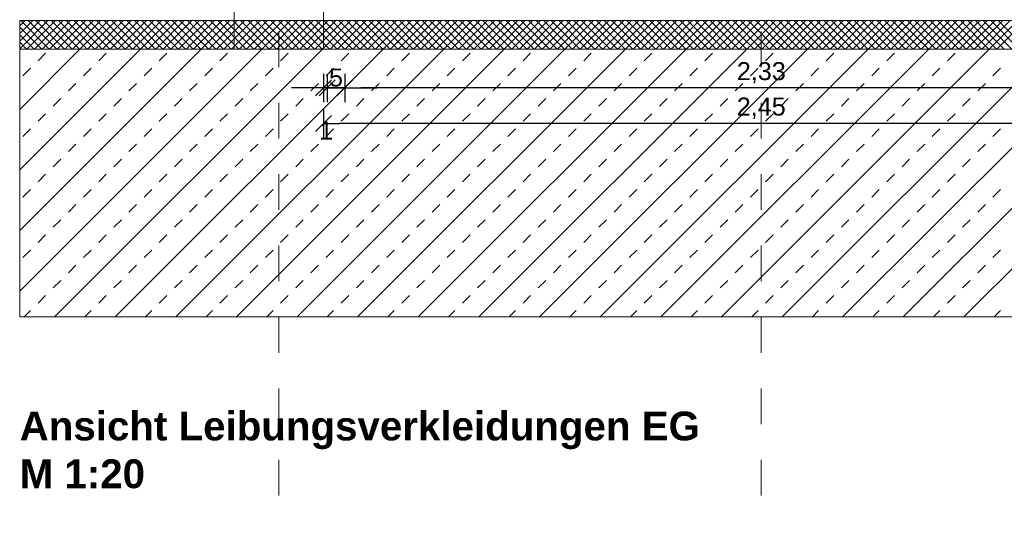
# Model space of a CAD drawing. Header units: metres. Extents: x 69 to 122.5, y -21.4 to -4.6.
# Tile 84 of 250: x 71.4 to 74.2, y -16.8 to -15.3. Entities that reach past the tile are written whole.
import ezdxf

# ---------------------------------------------------------------- set-up
doc = ezdxf.new("R2010")
doc.units = ezdxf.units.M
doc.header["$LTSCALE"] = 0.02
doc.linetypes.add('Dash Style-25', pattern=[1.2, 0.4, -0.8])
doc.layers.get('0').update_dxf_attribs({"lineweight": 25})
for name, color, linetype, lineweight in [('013_Beton und Stahlbetonarbeiten-330 Außenwände', 7, 'Continuous', 25), ('013_Beton und Stahlbetonarbeiten-allg.', 7, 'Continuous', 13), ('025_Estricharbeiten-320 Dämmung', 7, 'Continuous', 9), ('032_Metallarbeiten-Bemassung 1_20', 7, 'Continuous', 9), ('032_Metallarbeiten-Fenster', 7, 'Continuous', 5), ('Keine', 7, 'Continuous', 9)]:
    doc.layers.add(name, color=color, linetype=linetype, lineweight=lineweight)
doc.styles.add('Arial', font='arial.ttf')
doc.styles.add('Arial-BoldMT (bold)', font='txt')

msp = doc.modelspace()

# ---------------------------------------------------------------- linework, layer by layer
at = {"color": 0, "linetype": 'Continuous', "lineweight": 15}
for p, q in [((72.2675, -15.4972), (72.2225, -15.5421)), ((72.2325, -15.5421), (72.2775, -15.4972)), ((72.2775, -15.4972), (72.2325, -15.5421)), ((72.2825, -15.5421), (72.3275, -15.4972)), ((72.2825, -15.5421), (72.3275, -15.4972)), ((72.2225, -15.6413), (72.2675, -15.5964))]:
    msp.add_line(p, q, dxfattribs=at)
at = {"color": 0, "linetype": 'ByBlock', "lineweight": -2}
for p, q in [((72.245, -15.5197), (72.2001, -15.5197)), ((72.255, -15.5197), (72.2101, -15.5197)), ((72.255, -15.5197), (72.2999, -15.5197)), ((72.305, -15.5197), (72.3499, -15.5197)), ((72.305, -15.5197), (72.3499, -15.5197)), ((72.245, -15.6188), (72.2899, -15.6188))]:
    msp.add_line(p, q, dxfattribs=at)
at = {"layer": '013_Beton und Stahlbetonarbeiten-330 Außenwände', "lineweight": 18}
msp.add_lwpolyline([(75.5575, -11.9609), (71.3946, -11.9609), (71.3946, -12.2109), (71.995, -12.2109), (71.995, -15.4109), (72.245, -15.4109), (72.245, -12.2109), (74.695, -12.2109), (74.695, -15.4109), (74.945, -15.4109), (74.945, -12.2109), (75.5575, -12.2109)], close=True, dxfattribs=at)
at = {"layer": '013_Beton und Stahlbetonarbeiten-allg.', "color": 251, "linetype": 'Continuous', "lineweight": 5, "true_color": 0x555555}
for p, q in [((72.0723, -15.4109), (71.3946, -16.0886)), ((71.9026, -15.4109), (71.3946, -15.9189)), ((71.7329, -15.4109), (71.3946, -15.7492)), ((71.5632, -15.4109), (71.3946, -15.5795)), ((72.242, -15.4109), (71.492, -16.1609)), ((72.4117, -15.4109), (71.6617, -16.1609)), ((72.5815, -15.4109), (71.8315, -16.1609)), ((72.7512, -15.4109), (72.0012, -16.1609)), ((72.9209, -15.4109), (72.1709, -16.1609)), ((73.0906, -15.4109), (72.3406, -16.1609)), ((73.2603, -15.4109), (72.5103, -16.1609)), ((73.43, -15.4109), (72.68, -16.1609)), ((73.5997, -15.4109), (72.8497, -16.1609)), ((73.7694, -15.4109), (73.0194, -16.1609)), ((73.9391, -15.4109), (73.1891, -16.1609)), ((74.1088, -15.4109), (73.3588, -16.1609)), ((74.2785, -15.4109), (73.5285, -16.1609)), ((74.4482, -15.4109), (73.6982, -16.1609)), ((74.6179, -15.4109), (73.8679, -16.1609)), ((74.7876, -15.4109), (74.0376, -16.1609))]:
    msp.add_line(p, q, dxfattribs=at)
at = {"layer": '013_Beton und Stahlbetonarbeiten-allg.', "color": 251, "linetype": 'Continuous', "lineweight": 9, "true_color": 0x555555}
for p, q in [((71.4461, -15.4432), (71.4673, -15.422)), ((71.6158, -15.4432), (71.637, -15.422)), ((71.7855, -15.4432), (71.8067, -15.422)), ((71.9552, -15.4432), (71.9764, -15.422)), ((72.1249, -15.4432), (72.1461, -15.422)), ((72.2946, -15.4432), (72.3158, -15.422)), ((72.4643, -15.4432), (72.4855, -15.422)), ((72.634, -15.4432), (72.6552, -15.422)), ((72.8037, -15.4432), (72.8249, -15.422)), ((72.9734, -15.4432), (72.9946, -15.422)), ((73.1431, -15.4432), (73.1643, -15.422)), ((73.3128, -15.4432), (73.334, -15.422)), ((73.4825, -15.4432), (73.5037, -15.422)), ((73.6522, -15.4432), (73.6735, -15.422)), ((73.8219, -15.4432), (73.8432, -15.422)), ((73.9917, -15.4432), (74.0129, -15.422)), ((71.4036, -15.4856), (71.4249, -15.4644)), ((71.5733, -15.4856), (71.5946, -15.4644)), ((71.7431, -15.4856), (71.7643, -15.4644)), ((71.9128, -15.4856), (71.934, -15.4644)), ((72.0825, -15.4856), (72.1037, -15.4644)), ((72.2522, -15.4856), (72.2734, -15.4644)), ((72.4219, -15.4856), (72.4431, -15.4644)), ((72.5916, -15.4856), (72.6128, -15.4644)), ((72.7613, -15.4856), (72.7825, -15.4644)), ((72.931, -15.4856), (72.9522, -15.4644)), ((73.1007, -15.4856), (73.1219, -15.4644)), ((73.2704, -15.4856), (73.2916, -15.4644)), ((73.4401, -15.4856), (73.4613, -15.4644)), ((73.6098, -15.4856), (73.631, -15.4644)), ((73.7795, -15.4856), (73.8007, -15.4644)), ((73.9492, -15.4856), (73.9704, -15.4644)), ((74.1189, -15.4856), (74.1401, -15.4644)), ((71.5309, -15.5281), (71.5521, -15.5069)), ((71.7006, -15.5281), (71.7218, -15.5069)), ((71.8703, -15.5281), (71.8915, -15.5069)), ((72.04, -15.5281), (72.0613, -15.5069)), ((72.2097, -15.5281), (72.231, -15.5069)), ((72.3795, -15.5281), (72.4007, -15.5069)), ((72.5492, -15.5281), (72.5704, -15.5069)), ((72.7189, -15.5281), (72.7401, -15.5069)), ((72.8886, -15.5281), (72.9098, -15.5069)), ((73.0583, -15.5281), (73.0795, -15.5069)), ((73.228, -15.5281), (73.2492, -15.5069)), ((73.3977, -15.5281), (73.4189, -15.5069)), ((73.5674, -15.5281), (73.5886, -15.5069)), ((73.7371, -15.5281), (73.7583, -15.5069)), ((73.9068, -15.5281), (73.928, -15.5069)), ((74.0765, -15.5281), (74.0977, -15.5069)), ((71.4885, -15.5705), (71.5097, -15.5493)), ((71.6582, -15.5705), (71.6794, -15.5493)), ((71.8279, -15.5705), (71.8491, -15.5493)), ((71.9976, -15.5705), (72.0188, -15.5493)), ((72.1673, -15.5705), (72.1885, -15.5493)), ((72.337, -15.5705), (72.3582, -15.5493)), ((72.5067, -15.5705), (72.5279, -15.5493)), ((72.6764, -15.5705), (72.6976, -15.5493)), ((72.8461, -15.5705), (72.8674, -15.5493)), ((73.0158, -15.5705), (73.0371, -15.5493)), ((73.1856, -15.5705), (73.2068, -15.5493)), ((73.3553, -15.5705), (73.3765, -15.5493)), ((73.525, -15.5705), (73.5462, -15.5493)), ((73.6947, -15.5705), (73.7159, -15.5493)), ((73.8644, -15.5705), (73.8856, -15.5493)), ((74.0341, -15.5705), (74.0553, -15.5493)), ((71.4461, -15.6129), (71.4673, -15.5917)), ((71.6158, -15.6129), (71.637, -15.5917)), ((71.7855, -15.6129), (71.8067, -15.5917)), ((71.9552, -15.6129), (71.9764, -15.5917)), ((72.1249, -15.6129), (72.1461, -15.5917)), ((72.2946, -15.6129), (72.3158, -15.5917)), ((72.4643, -15.6129), (72.4855, -15.5917)), ((72.634, -15.6129), (72.6552, -15.5917)), ((72.8037, -15.6129), (72.8249, -15.5917)), ((72.9734, -15.6129), (72.9946, -15.5917)), ((73.1431, -15.6129), (73.1643, -15.5917)), ((73.3128, -15.6129), (73.334, -15.5917)), ((73.4825, -15.6129), (73.5037, -15.5917)), ((73.6522, -15.6129), (73.6735, -15.5917)), ((73.8219, -15.6129), (73.8432, -15.5917)), ((73.9917, -15.6129), (74.0129, -15.5917)), ((71.4036, -15.6553), (71.4249, -15.6341)), ((71.5733, -15.6553), (71.5946, -15.6341)), ((71.7431, -15.6553), (71.7643, -15.6341)), ((71.9128, -15.6553), (71.934, -15.6341)), ((72.0825, -15.6553), (72.1037, -15.6341)), ((72.2522, -15.6553), (72.2734, -15.6341)), ((72.4219, -15.6553), (72.4431, -15.6341)), ((72.5916, -15.6553), (72.6128, -15.6341)), ((72.7613, -15.6553), (72.7825, -15.6341)), ((72.931, -15.6553), (72.9522, -15.6341)), ((73.1007, -15.6553), (73.1219, -15.6341)), ((73.2704, -15.6553), (73.2916, -15.6341)), ((73.4401, -15.6553), (73.4613, -15.6341)), ((73.6098, -15.6553), (73.631, -15.6341)), ((73.7795, -15.6553), (73.8007, -15.6341)), ((73.9492, -15.6553), (73.9704, -15.6341)), ((74.1189, -15.6553), (74.1401, -15.6341)), ((71.5309, -15.6978), (71.5521, -15.6766)), ((71.7006, -15.6978), (71.7218, -15.6766)), ((71.8703, -15.6978), (71.8915, -15.6766)), ((72.04, -15.6978), (72.0613, -15.6766)), ((72.2097, -15.6978), (72.231, -15.6766)), ((72.3795, -15.6978), (72.4007, -15.6766)), ((72.5492, -15.6978), (72.5704, -15.6766)), ((72.7189, -15.6978), (72.7401, -15.6766)), ((72.8886, -15.6978), (72.9098, -15.6766)), ((73.0583, -15.6978), (73.0795, -15.6766)), ((73.228, -15.6978), (73.2492, -15.6766)), ((73.3977, -15.6978), (73.4189, -15.6766)), ((73.5674, -15.6978), (73.5886, -15.6766)), ((73.7371, -15.6978), (73.7583, -15.6766)), ((73.9068, -15.6978), (73.928, -15.6766)), ((74.0765, -15.6978), (74.0977, -15.6766)), ((71.4885, -15.7402), (71.5097, -15.719)), ((71.6582, -15.7402), (71.6794, -15.719)), ((71.8279, -15.7402), (71.8491, -15.719)), ((71.9976, -15.7402), (72.0188, -15.719)), ((72.1673, -15.7402), (72.1885, -15.719)), ((72.337, -15.7402), (72.3582, -15.719)), ((72.5067, -15.7402), (72.5279, -15.719)), ((72.6764, -15.7402), (72.6976, -15.719)), ((72.8461, -15.7402), (72.8674, -15.719)), ((73.0158, -15.7402), (73.0371, -15.719)), ((73.1856, -15.7402), (73.2068, -15.719)), ((73.3553, -15.7402), (73.3765, -15.719)), ((73.525, -15.7402), (73.5462, -15.719)), ((73.6947, -15.7402), (73.7159, -15.719)), ((73.8644, -15.7402), (73.8856, -15.719)), ((74.0341, -15.7402), (74.0553, -15.719)), ((71.4461, -15.7826), (71.4673, -15.7614)), ((71.6158, -15.7826), (71.637, -15.7614)), ((71.7855, -15.7826), (71.8067, -15.7614)), ((71.9552, -15.7826), (71.9764, -15.7614)), ((72.1249, -15.7826), (72.1461, -15.7614)), ((72.2946, -15.7826), (72.3158, -15.7614)), ((72.4643, -15.7826), (72.4855, -15.7614)), ((72.634, -15.7826), (72.6552, -15.7614)), ((72.8037, -15.7826), (72.8249, -15.7614)), ((72.9734, -15.7826), (72.9946, -15.7614)), ((73.1431, -15.7826), (73.1643, -15.7614)), ((73.3128, -15.7826), (73.334, -15.7614)), ((73.4825, -15.7826), (73.5037, -15.7614)), ((73.6522, -15.7826), (73.6735, -15.7614)), ((73.8219, -15.7826), (73.8432, -15.7614)), ((73.9917, -15.7826), (74.0129, -15.7614)), ((71.4036, -15.825), (71.4249, -15.8038)), ((71.5733, -15.825), (71.5946, -15.8038)), ((71.7431, -15.825), (71.7643, -15.8038)), ((71.9128, -15.825), (71.934, -15.8038)), ((72.0825, -15.825), (72.1037, -15.8038)), ((72.2522, -15.825), (72.2734, -15.8038)), ((72.4219, -15.825), (72.4431, -15.8038)), ((72.5916, -15.825), (72.6128, -15.8038)), ((72.7613, -15.825), (72.7825, -15.8038)), ((72.931, -15.825), (72.9522, -15.8038)), ((73.1007, -15.825), (73.1219, -15.8038)), ((73.2704, -15.825), (73.2916, -15.8038)), ((73.4401, -15.825), (73.4613, -15.8038)), ((73.6098, -15.825), (73.631, -15.8038)), ((73.7795, -15.825), (73.8007, -15.8038)), ((73.9492, -15.825), (73.9704, -15.8038)), ((74.1189, -15.825), (74.1401, -15.8038)), ((71.5309, -15.8675), (71.5521, -15.8463)), ((71.7006, -15.8675), (71.7218, -15.8463)), ((71.8703, -15.8675), (71.8915, -15.8463)), ((72.04, -15.8675), (72.0613, -15.8463)), ((72.2097, -15.8675), (72.231, -15.8463)), ((72.3795, -15.8675), (72.4007, -15.8463)), ((72.5492, -15.8675), (72.5704, -15.8463)), ((72.7189, -15.8675), (72.7401, -15.8463)), ((72.8886, -15.8675), (72.9098, -15.8463)), ((73.0583, -15.8675), (73.0795, -15.8463)), ((73.228, -15.8675), (73.2492, -15.8463)), ((73.3977, -15.8675), (73.4189, -15.8463)), ((73.5674, -15.8675), (73.5886, -15.8463)), ((73.7371, -15.8675), (73.7583, -15.8463)), ((73.9068, -15.8675), (73.928, -15.8463)), ((74.0765, -15.8675), (74.0977, -15.8463)), ((71.4885, -15.9099), (71.5097, -15.8887)), ((71.6582, -15.9099), (71.6794, -15.8887)), ((71.8279, -15.9099), (71.8491, -15.8887)), ((71.9976, -15.9099), (72.0188, -15.8887)), ((72.1673, -15.9099), (72.1885, -15.8887)), ((72.337, -15.9099), (72.3582, -15.8887)), ((72.5067, -15.9099), (72.5279, -15.8887)), ((72.6764, -15.9099), (72.6976, -15.8887)), ((72.8461, -15.9099), (72.8674, -15.8887)), ((73.0158, -15.9099), (73.0371, -15.8887)), ((73.1856, -15.9099), (73.2068, -15.8887)), ((73.3553, -15.9099), (73.3765, -15.8887)), ((73.525, -15.9099), (73.5462, -15.8887)), ((73.6947, -15.9099), (73.7159, -15.8887)), ((73.8644, -15.9099), (73.8856, -15.8887)), ((74.0341, -15.9099), (74.0553, -15.8887)), ((71.4461, -15.9523), (71.4673, -15.9311)), ((71.6158, -15.9523), (71.637, -15.9311)), ((71.7855, -15.9523), (71.8067, -15.9311)), ((71.9552, -15.9523), (71.9764, -15.9311)), ((72.1249, -15.9523), (72.1461, -15.9311)), ((72.2946, -15.9523), (72.3158, -15.9311)), ((72.4643, -15.9523), (72.4855, -15.9311)), ((72.634, -15.9523), (72.6552, -15.9311)), ((72.8037, -15.9523), (72.8249, -15.9311)), ((72.9734, -15.9523), (72.9946, -15.9311)), ((73.1431, -15.9523), (73.1643, -15.9311)), ((73.3128, -15.9523), (73.334, -15.9311)), ((73.4825, -15.9523), (73.5037, -15.9311)), ((73.6522, -15.9523), (73.6735, -15.9311)), ((73.8219, -15.9523), (73.8432, -15.9311)), ((73.9917, -15.9523), (74.0129, -15.9311)), ((71.4036, -15.9948), (71.4249, -15.9735)), ((71.5733, -15.9948), (71.5946, -15.9735)), ((71.7431, -15.9948), (71.7643, -15.9735)), ((71.9128, -15.9948), (71.934, -15.9735)), ((72.0825, -15.9948), (72.1037, -15.9735)), ((72.2522, -15.9948), (72.2734, -15.9735)), ((72.4219, -15.9948), (72.4431, -15.9735)), ((72.5916, -15.9948), (72.6128, -15.9735)), ((72.7613, -15.9948), (72.7825, -15.9735)), ((72.931, -15.9948), (72.9522, -15.9735)), ((73.1007, -15.9948), (73.1219, -15.9735)), ((73.2704, -15.9948), (73.2916, -15.9735)), ((73.4401, -15.9948), (73.4613, -15.9735)), ((73.6098, -15.9948), (73.631, -15.9735)), ((73.7795, -15.9948), (73.8007, -15.9735)), ((73.9492, -15.9948), (73.9704, -15.9735)), ((74.1189, -15.9948), (74.1401, -15.9735)), ((71.5309, -16.0372), (71.5521, -16.016)), ((71.7006, -16.0372), (71.7218, -16.016)), ((71.8703, -16.0372), (71.8915, -16.016)), ((72.04, -16.0372), (72.0613, -16.016)), ((72.2097, -16.0372), (72.231, -16.016)), ((72.3795, -16.0372), (72.4007, -16.016)), ((72.5492, -16.0372), (72.5704, -16.016)), ((72.7189, -16.0372), (72.7401, -16.016)), ((72.8886, -16.0372), (72.9098, -16.016)), ((73.0583, -16.0372), (73.0795, -16.016)), ((73.228, -16.0372), (73.2492, -16.016)), ((73.3977, -16.0372), (73.4189, -16.016)), ((73.5674, -16.0372), (73.5886, -16.016)), ((73.7371, -16.0372), (73.7583, -16.016)), ((73.9068, -16.0372), (73.928, -16.016)), ((74.0765, -16.0372), (74.0977, -16.016)), ((71.4885, -16.0796), (71.5097, -16.0584)), ((71.6582, -16.0796), (71.6794, -16.0584)), ((71.8279, -16.0796), (71.8491, -16.0584)), ((71.9976, -16.0796), (72.0188, -16.0584)), ((72.1673, -16.0796), (72.1885, -16.0584)), ((72.337, -16.0796), (72.3582, -16.0584)), ((72.5067, -16.0796), (72.5279, -16.0584)), ((72.6764, -16.0796), (72.6976, -16.0584)), ((72.8461, -16.0796), (72.8674, -16.0584)), ((73.0158, -16.0796), (73.0371, -16.0584)), ((73.1856, -16.0796), (73.2068, -16.0584)), ((73.3553, -16.0796), (73.3765, -16.0584)), ((73.525, -16.0796), (73.5462, -16.0584)), ((73.6947, -16.0796), (73.7159, -16.0584)), ((73.8644, -16.0796), (73.8856, -16.0584)), ((74.0341, -16.0796), (74.0553, -16.0584)), ((71.4461, -16.122), (71.4673, -16.1008)), ((71.6158, -16.122), (71.637, -16.1008)), ((71.7855, -16.122), (71.8067, -16.1008)), ((71.9552, -16.122), (71.9764, -16.1008)), ((72.1249, -16.122), (72.1461, -16.1008)), ((72.2946, -16.122), (72.3158, -16.1008)), ((72.4643, -16.122), (72.4855, -16.1008)), ((72.634, -16.122), (72.6552, -16.1008)), ((72.8037, -16.122), (72.8249, -16.1008)), ((72.9734, -16.122), (72.9946, -16.1008)), ((73.1431, -16.122), (73.1643, -16.1008)), ((73.3128, -16.122), (73.334, -16.1008)), ((73.4825, -16.122), (73.5037, -16.1008)), ((73.6522, -16.122), (73.6735, -16.1008)), ((73.8219, -16.122), (73.8432, -16.1008)), ((73.9917, -16.122), (74.0129, -16.1008)), ((71.4072, -16.1609), (71.4249, -16.1432)), ((71.5769, -16.1609), (71.5946, -16.1432)), ((71.7466, -16.1609), (71.7643, -16.1432)), ((71.9163, -16.1609), (71.934, -16.1432)), ((72.086, -16.1609), (72.1037, -16.1432)), ((72.2557, -16.1609), (72.2734, -16.1432)), ((72.4254, -16.1609), (72.4431, -16.1432)), ((72.5951, -16.1609), (72.6128, -16.1432)), ((72.7648, -16.1609), (72.7825, -16.1432)), ((72.9345, -16.1609), (72.9522, -16.1432)), ((73.1042, -16.1609), (73.1219, -16.1432)), ((73.274, -16.1609), (73.2916, -16.1432)), ((73.4437, -16.1609), (73.4613, -16.1432)), ((73.6134, -16.1609), (73.631, -16.1432)), ((73.7831, -16.1609), (73.8007, -16.1432)), ((73.9528, -16.1609), (73.9704, -16.1432)), ((74.1225, -16.1609), (74.1401, -16.1432))]:
    msp.add_line(p, q, dxfattribs=at)
at = {"layer": '013_Beton und Stahlbetonarbeiten-allg.', "color": 7, "linetype": 'Continuous', "lineweight": 18}
msp.add_lwpolyline([(71.3946, -15.4109), (75.5575, -15.4109), (75.5575, -16.1609), (71.3946, -16.1609)], close=True, dxfattribs=at)
at = {"layer": '025_Estricharbeiten-320 Dämmung', "color": 9, "linetype": 'Continuous', "lineweight": 5, "true_color": 0xb9b9b9}
for p, q in [((71.4735, -15.3309), (71.3946, -15.4098)), ((71.4523, -15.3309), (71.3946, -15.3886)), ((71.4311, -15.3309), (71.3946, -15.3674)), ((71.4099, -15.3309), (71.3946, -15.3461)), ((71.3946, -15.3494), (71.4562, -15.4109)), ((71.3974, -15.3309), (71.4774, -15.4109)), ((71.4947, -15.3309), (71.4147, -15.4109)), ((71.4186, -15.3309), (71.4986, -15.4109)), ((71.5159, -15.3309), (71.4359, -15.4109)), ((71.4398, -15.3309), (71.5198, -15.4109)), ((71.5372, -15.3309), (71.4572, -15.4109)), ((71.4611, -15.3309), (71.5411, -15.4109)), ((71.5584, -15.3309), (71.4784, -15.4109)), ((71.4823, -15.3309), (71.5623, -15.4109)), ((71.5796, -15.3309), (71.4996, -15.4109)), ((71.5035, -15.3309), (71.5835, -15.4109)), ((71.6008, -15.3309), (71.5208, -15.4109)), ((71.5247, -15.3309), (71.6047, -15.4109)), ((71.622, -15.3309), (71.542, -15.4109)), ((71.5459, -15.3309), (71.6259, -15.4109)), ((71.6432, -15.3309), (71.5632, -15.4109)), ((71.5671, -15.3309), (71.6471, -15.4109)), ((71.6644, -15.3309), (71.5844, -15.4109)), ((71.5883, -15.3309), (71.6683, -15.4109)), ((71.6856, -15.3309), (71.6056, -15.4109)), ((71.6095, -15.3309), (71.6895, -15.4109)), ((71.7069, -15.3309), (71.6269, -15.4109)), ((71.6308, -15.3309), (71.7108, -15.4109)), ((71.7281, -15.3309), (71.6481, -15.4109)), ((71.652, -15.3309), (71.732, -15.4109)), ((71.7493, -15.3309), (71.6693, -15.4109)), ((71.6732, -15.3309), (71.7532, -15.4109)), ((71.7705, -15.3309), (71.6905, -15.4109)), ((71.6944, -15.3309), (71.7744, -15.4109)), ((71.7917, -15.3309), (71.7117, -15.4109)), ((71.7156, -15.3309), (71.7956, -15.4109)), ((71.8129, -15.3309), (71.7329, -15.4109)), ((71.7368, -15.3309), (71.8168, -15.4109)), ((71.8341, -15.3309), (71.7541, -15.4109)), ((71.758, -15.3309), (71.838, -15.4109)), ((71.8554, -15.3309), (71.7754, -15.4109)), ((71.7792, -15.3309), (71.8592, -15.4109)), ((71.8766, -15.3309), (71.7966, -15.4109)), ((71.8005, -15.3309), (71.8805, -15.4109)), ((71.8978, -15.3309), (71.8178, -15.4109)), ((71.8217, -15.3309), (71.9017, -15.4109)), ((71.919, -15.3309), (71.839, -15.4109)), ((71.8429, -15.3309), (71.9229, -15.4109)), ((71.9402, -15.3309), (71.8602, -15.4109)), ((71.8641, -15.3309), (71.9441, -15.4109)), ((71.9614, -15.3309), (71.8814, -15.4109)), ((71.8853, -15.3309), (71.9653, -15.4109)), ((71.9826, -15.3309), (71.9026, -15.4109)), ((71.9065, -15.3309), (71.9865, -15.4109)), ((72.0038, -15.3309), (71.9238, -15.4109)), ((71.9277, -15.3309), (72.0077, -15.4109)), ((72.0251, -15.3309), (71.9451, -15.4109)), ((71.949, -15.3309), (72.029, -15.4109)), ((72.0463, -15.3309), (71.9663, -15.4109)), ((71.9702, -15.3309), (72.0502, -15.4109)), ((72.0675, -15.3309), (71.9875, -15.4109)), ((71.9914, -15.3309), (72.0714, -15.4109)), ((72.0887, -15.3309), (72.0087, -15.4109)), ((72.0126, -15.3309), (72.0926, -15.4109)), ((72.1099, -15.3309), (72.0299, -15.4109)), ((72.0338, -15.3309), (72.1138, -15.4109)), ((72.1311, -15.3309), (72.0511, -15.4109)), ((72.055, -15.3309), (72.135, -15.4109)), ((72.1523, -15.3309), (72.0723, -15.4109)), ((72.0762, -15.3309), (72.1562, -15.4109)), ((72.1735, -15.3309), (72.0935, -15.4109)), ((72.0974, -15.3309), (72.1774, -15.4109)), ((72.1948, -15.3309), (72.1148, -15.4109)), ((72.1187, -15.3309), (72.1987, -15.4109)), ((72.216, -15.3309), (72.136, -15.4109)), ((72.1399, -15.3309), (72.2199, -15.4109)), ((72.2372, -15.3309), (72.1572, -15.4109)), ((72.1611, -15.3309), (72.2411, -15.4109)), ((72.2584, -15.3309), (72.1784, -15.4109)), ((72.1823, -15.3309), (72.2623, -15.4109)), ((72.2796, -15.3309), (72.1996, -15.4109)), ((72.2035, -15.3309), (72.2835, -15.4109)), ((72.3008, -15.3309), (72.2208, -15.4109)), ((72.2247, -15.3309), (72.3047, -15.4109)), ((72.322, -15.3309), (72.242, -15.4109)), ((72.2459, -15.3309), (72.3259, -15.4109)), ((72.3433, -15.3309), (72.2633, -15.4109)), ((72.2672, -15.3309), (72.3472, -15.4109)), ((72.3645, -15.3309), (72.2845, -15.4109)), ((72.2884, -15.3309), (72.3684, -15.4109)), ((72.3857, -15.3309), (72.3057, -15.4109)), ((72.3096, -15.3309), (72.3896, -15.4109)), ((72.4069, -15.3309), (72.3269, -15.4109)), ((72.3308, -15.3309), (72.4108, -15.4109)), ((72.4281, -15.3309), (72.3481, -15.4109)), ((72.352, -15.3309), (72.432, -15.4109)), ((72.4493, -15.3309), (72.3693, -15.4109)), ((72.3732, -15.3309), (72.4532, -15.4109)), ((72.4705, -15.3309), (72.3905, -15.4109)), ((72.3944, -15.3309), (72.4744, -15.4109)), ((72.4917, -15.3309), (72.4117, -15.4109)), ((72.4156, -15.3309), (72.4956, -15.4109)), ((72.513, -15.3309), (72.433, -15.4109)), ((72.4369, -15.3309), (72.5169, -15.4109)), ((72.5342, -15.3309), (72.4542, -15.4109)), ((72.4581, -15.3309), (72.5381, -15.4109)), ((72.5554, -15.3309), (72.4754, -15.4109)), ((72.4793, -15.3309), (72.5593, -15.4109)), ((72.5766, -15.3309), (72.4966, -15.4109)), ((72.5005, -15.3309), (72.5805, -15.4109)), ((72.5978, -15.3309), (72.5178, -15.4109)), ((72.5217, -15.3309), (72.6017, -15.4109)), ((72.619, -15.3309), (72.539, -15.4109)), ((72.5429, -15.3309), (72.6229, -15.4109)), ((72.6402, -15.3309), (72.5602, -15.4109)), ((72.5641, -15.3309), (72.6441, -15.4109)), ((72.6615, -15.3309), (72.5815, -15.4109)), ((72.5854, -15.3309), (72.6654, -15.4109)), ((72.6827, -15.3309), (72.6027, -15.4109)), ((72.6066, -15.3309), (72.6866, -15.4109)), ((72.7039, -15.3309), (72.6239, -15.4109)), ((72.6278, -15.3309), (72.7078, -15.4109)), ((72.7251, -15.3309), (72.6451, -15.4109)), ((72.649, -15.3309), (72.729, -15.4109)), ((72.7463, -15.3309), (72.6663, -15.4109)), ((72.6702, -15.3309), (72.7502, -15.4109)), ((72.7675, -15.3309), (72.6875, -15.4109)), ((72.6914, -15.3309), (72.7714, -15.4109)), ((72.7887, -15.3309), (72.7087, -15.4109)), ((72.7126, -15.3309), (72.7926, -15.4109)), ((72.8099, -15.3309), (72.7299, -15.4109)), ((72.7338, -15.3309), (72.8138, -15.4109)), ((72.8312, -15.3309), (72.7512, -15.4109)), ((72.7551, -15.3309), (72.8351, -15.4109)), ((72.8524, -15.3309), (72.7724, -15.4109)), ((72.7763, -15.3309), (72.8563, -15.4109)), ((72.8736, -15.3309), (72.7936, -15.4109)), ((72.7975, -15.3309), (72.8775, -15.4109)), ((72.8948, -15.3309), (72.8148, -15.4109)), ((72.8187, -15.3309), (72.8987, -15.4109)), ((72.916, -15.3309), (72.836, -15.4109)), ((72.8399, -15.3309), (72.9199, -15.4109)), ((72.9372, -15.3309), (72.8572, -15.4109)), ((72.8611, -15.3309), (72.9411, -15.4109)), ((72.9584, -15.3309), (72.8784, -15.4109)), ((72.8823, -15.3309), (72.9623, -15.4109)), ((72.9797, -15.3309), (72.8997, -15.4109)), ((72.9035, -15.3309), (72.9835, -15.4109)), ((73.0009, -15.3309), (72.9209, -15.4109)), ((72.9248, -15.3309), (73.0048, -15.4109)), ((73.0221, -15.3309), (72.9421, -15.4109)), ((72.946, -15.3309), (73.026, -15.4109)), ((73.0433, -15.3309), (72.9633, -15.4109)), ((72.9672, -15.3309), (73.0472, -15.4109)), ((73.0645, -15.3309), (72.9845, -15.4109)), ((72.9884, -15.3309), (73.0684, -15.4109)), ((73.0857, -15.3309), (73.0057, -15.4109)), ((73.0096, -15.3309), (73.0896, -15.4109)), ((73.1069, -15.3309), (73.0269, -15.4109)), ((73.0308, -15.3309), (73.1108, -15.4109)), ((73.1281, -15.3309), (73.0481, -15.4109)), ((73.052, -15.3309), (73.132, -15.4109)), ((73.1494, -15.3309), (73.0694, -15.4109)), ((73.0733, -15.3309), (73.1533, -15.4109)), ((73.1706, -15.3309), (73.0906, -15.4109)), ((73.0945, -15.3309), (73.1745, -15.4109)), ((73.1918, -15.3309), (73.1118, -15.4109)), ((73.1157, -15.3309), (73.1957, -15.4109)), ((73.213, -15.3309), (73.133, -15.4109)), ((73.1369, -15.3309), (73.2169, -15.4109)), ((73.2342, -15.3309), (73.1542, -15.4109)), ((73.1581, -15.3309), (73.2381, -15.4109)), ((73.2554, -15.3309), (73.1754, -15.4109)), ((73.1793, -15.3309), (73.2593, -15.4109)), ((73.2766, -15.3309), (73.1966, -15.4109)), ((73.2005, -15.3309), (73.2805, -15.4109)), ((73.2978, -15.3309), (73.2178, -15.4109)), ((73.2217, -15.3309), (73.3017, -15.4109)), ((73.3191, -15.3309), (73.2391, -15.4109)), ((73.243, -15.3309), (73.323, -15.4109)), ((73.3403, -15.3309), (73.2603, -15.4109)), ((73.2642, -15.3309), (73.3442, -15.4109)), ((73.3615, -15.3309), (73.2815, -15.4109)), ((73.2854, -15.3309), (73.3654, -15.4109)), ((73.3827, -15.3309), (73.3027, -15.4109)), ((73.3066, -15.3309), (73.3866, -15.4109)), ((73.4039, -15.3309), (73.3239, -15.4109)), ((73.3278, -15.3309), (73.4078, -15.4109)), ((73.4251, -15.3309), (73.3451, -15.4109)), ((73.349, -15.3309), (73.429, -15.4109)), ((73.4463, -15.3309), (73.3663, -15.4109)), ((73.3702, -15.3309), (73.4502, -15.4109)), ((73.4676, -15.3309), (73.3876, -15.4109)), ((73.3915, -15.3309), (73.4715, -15.4109)), ((73.4888, -15.3309), (73.4088, -15.4109)), ((73.4127, -15.3309), (73.4927, -15.4109)), ((73.51, -15.3309), (73.43, -15.4109)), ((73.4339, -15.3309), (73.5139, -15.4109)), ((73.5312, -15.3309), (73.4512, -15.4109)), ((73.4551, -15.3309), (73.5351, -15.4109)), ((73.5524, -15.3309), (73.4724, -15.4109)), ((73.4763, -15.3309), (73.5563, -15.4109)), ((73.5736, -15.3309), (73.4936, -15.4109)), ((73.4975, -15.3309), (73.5775, -15.4109)), ((73.5948, -15.3309), (73.5148, -15.4109)), ((73.5187, -15.3309), (73.5987, -15.4109)), ((73.616, -15.3309), (73.536, -15.4109)), ((73.5399, -15.3309), (73.6199, -15.4109)), ((73.6373, -15.3309), (73.5573, -15.4109)), ((73.5612, -15.3309), (73.6412, -15.4109)), ((73.6585, -15.3309), (73.5785, -15.4109)), ((73.5824, -15.3309), (73.6624, -15.4109)), ((73.6797, -15.3309), (73.5997, -15.4109)), ((73.6036, -15.3309), (73.6836, -15.4109)), ((73.7009, -15.3309), (73.6209, -15.4109)), ((73.6248, -15.3309), (73.7048, -15.4109)), ((73.7221, -15.3309), (73.6421, -15.4109)), ((73.646, -15.3309), (73.726, -15.4109)), ((73.7433, -15.3309), (73.6633, -15.4109)), ((73.6672, -15.3309), (73.7472, -15.4109)), ((73.7645, -15.3309), (73.6845, -15.4109)), ((73.6884, -15.3309), (73.7684, -15.4109)), ((73.7858, -15.3309), (73.7058, -15.4109)), ((73.7097, -15.3309), (73.7897, -15.4109)), ((73.807, -15.3309), (73.727, -15.4109)), ((73.7309, -15.3309), (73.8109, -15.4109)), ((73.8282, -15.3309), (73.7482, -15.4109)), ((73.7521, -15.3309), (73.8321, -15.4109)), ((73.8494, -15.3309), (73.7694, -15.4109)), ((73.7733, -15.3309), (73.8533, -15.4109)), ((73.8706, -15.3309), (73.7906, -15.4109)), ((73.7945, -15.3309), (73.8745, -15.4109)), ((73.8918, -15.3309), (73.8118, -15.4109)), ((73.8157, -15.3309), (73.8957, -15.4109)), ((73.913, -15.3309), (73.833, -15.4109)), ((73.8369, -15.3309), (73.9169, -15.4109)), ((73.9342, -15.3309), (73.8542, -15.4109)), ((73.8581, -15.3309), (73.9381, -15.4109)), ((73.9555, -15.3309), (73.8755, -15.4109)), ((73.8794, -15.3309), (73.9594, -15.4109)), ((73.9767, -15.3309), (73.8967, -15.4109)), ((73.9006, -15.3309), (73.9806, -15.4109)), ((73.9979, -15.3309), (73.9179, -15.4109)), ((73.9218, -15.3309), (74.0018, -15.4109)), ((74.0191, -15.3309), (73.9391, -15.4109)), ((73.943, -15.3309), (74.023, -15.4109)), ((74.0403, -15.3309), (73.9603, -15.4109)), ((73.9642, -15.3309), (74.0442, -15.4109)), ((74.0615, -15.3309), (73.9815, -15.4109)), ((73.9854, -15.3309), (74.0654, -15.4109)), ((74.0827, -15.3309), (74.0027, -15.4109)), ((74.0066, -15.3309), (74.0866, -15.4109)), ((74.104, -15.3309), (74.024, -15.4109)), ((74.0278, -15.3309), (74.1078, -15.4109)), ((74.1252, -15.3309), (74.0452, -15.4109)), ((74.0491, -15.3309), (74.1291, -15.4109)), ((74.1464, -15.3309), (74.0664, -15.4109)), ((74.0703, -15.3309), (74.1503, -15.4109)), ((74.1676, -15.3309), (74.0876, -15.4109)), ((74.0915, -15.3309), (74.1715, -15.4109)), ((74.1888, -15.3309), (74.1088, -15.4109)), ((74.1127, -15.3309), (74.1927, -15.4109)), ((74.21, -15.3309), (74.13, -15.4109)), ((74.1339, -15.3309), (74.2139, -15.4109)), ((71.3946, -15.3706), (71.435, -15.4109)), ((71.3946, -15.3918), (71.4138, -15.4109))]:
    msp.add_line(p, q, dxfattribs=at)
at = {"layer": '025_Estricharbeiten-320 Dämmung'}
msp.add_lwpolyline([(71.3946, -15.3309), (71.3946, -15.4109), (75.5575, -15.4109), (75.5575, -15.3309)], close=True, dxfattribs=at)
at = {"layer": '032_Metallarbeiten-Bemassung 1_20', "color": 0, "lineweight": -2}
for p, q in [((72.245, -15.4797), (72.245, -15.5597)), ((72.255, -15.4797), (72.255, -15.5597)), ((72.255, -15.4797), (72.255, -15.5597)), ((72.305, -15.4797), (72.305, -15.5597)), ((72.305, -15.4797), (72.305, -15.5597)), ((72.2001, -15.5197), (72.1552, -15.5197)), ((72.2101, -15.5197), (72.1652, -15.5197)), ((72.255, -15.5197), (72.245, -15.5197)), ((72.305, -15.5197), (72.255, -15.5197)), ((72.2999, -15.5197), (72.3448, -15.5197)), ((72.3499, -15.5197), (72.3948, -15.5197)), ((74.5901, -15.5197), (72.3499, -15.5197)), ((72.245, -15.5788), (72.245, -15.6588)), ((74.6501, -15.6188), (72.2899, -15.6188))]:
    msp.add_line(p, q, dxfattribs=at)
at = {"layer": '032_Metallarbeiten-Fenster', "color": 8, "linetype": 'Dash Style-25', "lineweight": 9, "true_color": 0x808080}
for p, q in [((72.12, -5.9611), (72.12, -16.75)), ((73.47, -5.9611), (73.47, -16.75))]:
    msp.add_line(p, q, dxfattribs=at)
at = {"layer": 'Defpoints', "color": 0, "lineweight": 0}
for p, q in [((72.245, -15.5197), (72.245, -15.5197)), ((72.255, -15.5197), (72.255, -15.5197)), ((72.305, -15.5197), (72.305, -15.5197)), ((72.245, -15.6188), (72.245, -15.6188))]:
    msp.add_line(p, q, dxfattribs=at)

# ---------------------------------------------------------------- texts
at = {"layer": '032_Metallarbeiten-Bemassung 1_20', "color": 0, "lineweight": 13, "attachment_point": 7, "style": 'Arial'}
for s, insert, char_height in [('5', (72.2604, -15.5163), 0.0504), ('2,33', (73.402, -15.5071), 0.05044), ('2,45', (73.4018, -15.6062), 0.05044), ('1', (72.233, -15.6646), 0.0504)]:
    msp.add_mtext(s, dxfattribs=dict(at, insert=insert, char_height=char_height))
at = {"layer": 'Keine', "transparency": 33554687, "insert": (71.3946, -16.4259), "char_height": 0.080698, "attachment_point": 1, "line_spacing_factor": 0.994404, "style": 'Arial-BoldMT (bold)'}
msp.add_mtext('Ansicht Leibungsverkleidungen EG\\P{\\fArial-BoldMT|b0|i0|c0|p0;M 1:20}', dxfattribs=at)

doc.saveas('drawing.dxf')
